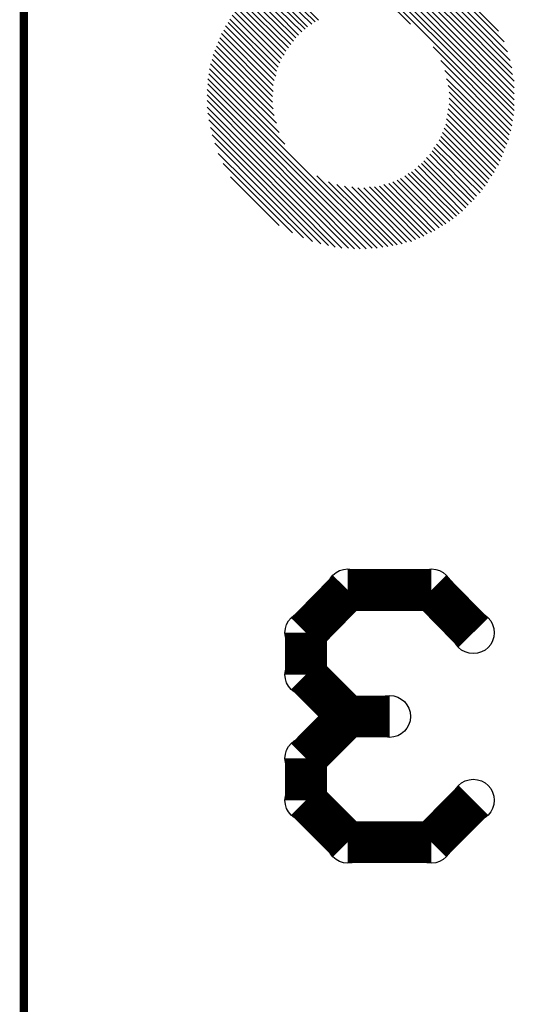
# Model space of a CAD drawing. Extents: x 0 to 23.8, y 0 to 22.7.
# Tile 3 of 14: x 2.8 to 4.3, y 12.2 to 15.2. Entities that reach past the tile are written whole.
import ezdxf

# ---------------------------------------------------------------- set-up
doc = ezdxf.new("R2010")
doc.units = 0
doc.layers.get('0').update_dxf_attribs({"linetype": 'CONTINUOUS'})
doc.layers.add('XIAOESP32C3_GBO', color=7, linetype='CONTINUOUS')
doc.layers.add('XIAOESP32C3_GBS', color=6, linetype='CONTINUOUS')

# ---------------------------------------------------------------- blocks, each defined once
blk = doc.blocks.new('ROUND_14')
blk.add_circle((0, 0), 0.0635)
blk = doc.blocks.new('ROUND_3')
blk.add_circle((0, 0), 0)

msp = doc.modelspace()

# ---------------------------------------------------------------- linework, layer by layer
at = {"layer": 'XIAOESP32C3_GBO'}
for points, const_width in [([(2.83718, 20.08886), (2.83718, 6.11886)], 0.0254), ([(3.69316, 13.29436), (3.82016, 13.4239)], 0.127), ([(3.82016, 13.4239), (4.07416, 13.4239)], 0.127), ([(4.07416, 13.4239), (4.20116, 13.29436)], 0.127), ([(3.69316, 13.16736), (3.69316, 13.29436)], 0.127), ([(3.82016, 13.04036), (3.69316, 13.16736)], 0.127), ([(3.69316, 12.91336), (3.82016, 13.04036)], 0.127), ([(3.82016, 13.04036), (3.94716, 13.04036)], 0.127), ([(3.69316, 12.78636), (3.69316, 12.91336)], 0.127), ([(3.82016, 12.65936), (3.69316, 12.78636)], 0.127), ([(4.20116, 12.78636), (4.07416, 12.65936)], 0.127), ([(4.07416, 12.65936), (3.82016, 12.65936)], 0.127)]:
    msp.add_lwpolyline(points, dxfattribs=dict(at, const_width=const_width))
for points in [[(3.7846, 15.36192), (4.01066, 15.1384)], [(4.32054, 14.8463), (3.79984, 15.36446)], [(3.81762, 15.367), (4.32308, 14.86154)], [(4.32562, 14.87678), (3.83286, 15.367)], [(3.85064, 15.36954), (4.32562, 14.89202)], [(4.32562, 14.9098), (3.86842, 15.36954)], [(3.8862, 15.367), (4.32562, 14.92758)], [(4.32562, 14.94536), (3.90652, 15.367)], [(3.9243, 15.36446), (4.32562, 14.96568)], [(4.32054, 14.986), (3.94716, 15.36192)], [(3.96748, 15.35684), (4.318, 15.00632)], [(4.31292, 15.02918), (3.99288, 15.35176)], [(4.01828, 15.3416), (4.3053, 15.05458)], [(4.29514, 15.08506), (4.04876, 15.33144)], [(4.08178, 15.31366), (4.27736, 15.11808)], [(3.58394, 15.28064), (3.7211, 15.14602)], [(3.73126, 15.1511), (3.5941, 15.28826)], [(3.69062, 15.12316), (3.55346, 15.25778)], [(3.56362, 15.2654), (3.69824, 15.13078)], [(3.71094, 15.1384), (3.57378, 15.27302)], [(3.65506, 15.0876), (3.5179, 15.22476)], [(3.52552, 15.23238), (3.66268, 15.09776)], [(3.6703, 15.10538), (3.53568, 15.24254)], [(3.5433, 15.25016), (3.68046, 15.11554)], [(3.4925, 15.19682), (3.6322, 15.05712)], [(3.63982, 15.06728), (3.50012, 15.20444)], [(3.50774, 15.2146), (3.64744, 15.07744)], [(3.61442, 15.02156), (3.46964, 15.16634)], [(3.47726, 15.1765), (3.6195, 15.03426)], [(3.62712, 15.04442), (3.48488, 15.18666)], [(3.44932, 15.13332), (3.60172, 14.98092)], [(3.60426, 14.99616), (3.45694, 15.14348)], [(3.46202, 15.15364), (3.60934, 15.00886)], [(3.43662, 15.11046), (3.5941, 14.95298)], [(3.59664, 14.96822), (3.44424, 15.12062)], [(3.59156, 14.90218), (3.42138, 15.07236)], [(3.42646, 15.08506), (3.59156, 14.91996)], [(3.5941, 14.9352), (3.43154, 15.09776)], [(3.59664, 14.86154), (3.41122, 15.04696)], [(3.4163, 15.05966), (3.5941, 14.88186)], [(4.07924, 15.06982), (4.318, 14.83106)], [(3.61188, 14.81074), (3.4036, 15.01902)], [(3.40868, 15.03172), (3.60426, 14.83868)], [(4.1021, 15.02918), (4.31546, 14.81582)], [(3.39852, 14.98854), (3.92684, 14.46276)], [(3.62966, 14.77518), (3.40106, 15.00378)], [(4.31038, 14.80312), (4.1148, 14.9987)], [(3.90906, 14.46022), (3.39598, 14.9733)], [(3.39598, 14.95806), (3.89382, 14.46022)], [(4.11988, 14.9733), (4.30784, 14.78788)], [(4.30276, 14.77518), (4.12496, 14.95298)], [(3.87604, 14.45768), (3.39344, 14.94028)], [(3.39344, 14.92504), (3.85826, 14.45768)], [(4.1275, 14.93266), (4.29768, 14.76248)], [(3.84048, 14.45768), (3.39344, 14.90726)], [(4.2926, 14.74978), (4.1275, 14.91488)], [(4.1275, 14.8971), (4.28752, 14.73708)], [(3.39344, 14.88694), (3.8227, 14.46022)], [(3.80238, 14.46022), (3.39598, 14.86916)], [(4.12242, 14.86662), (4.27736, 14.71168)], [(4.28244, 14.72438), (4.12496, 14.88186)], [(3.39852, 14.84884), (3.78206, 14.46276)], [(4.11734, 14.83614), (4.26466, 14.68882)], [(4.26974, 14.70152), (4.11988, 14.85138)], [(3.76174, 14.46784), (3.4036, 14.82598)], [(3.40868, 14.80312), (3.73888, 14.47292)], [(4.10718, 14.81074), (4.24942, 14.6685)], [(4.25704, 14.67866), (4.11226, 14.82344)], [(3.71348, 14.48054), (3.4163, 14.77772)], [(4.2291, 14.63802), (4.0894, 14.77518)], [(4.09702, 14.78788), (4.23672, 14.64818)], [(4.24434, 14.65834), (4.1021, 14.79804)], [(3.42646, 14.74724), (3.68554, 14.4907)], [(4.06908, 14.7447), (4.2037, 14.60754)], [(4.21132, 14.6177), (4.0767, 14.75486)], [(4.08178, 14.76502), (4.22148, 14.62786)], [(3.65252, 14.50594), (3.4417, 14.71676)], [(4.1783, 14.58214), (4.04368, 14.71676)], [(4.0513, 14.72438), (4.18592, 14.58976)], [(4.19608, 14.59992), (4.05892, 14.73454)], [(4.1402, 14.54912), (4.00304, 14.68628)], [(4.0132, 14.69136), (4.15036, 14.55674)], [(4.15798, 14.56436), (4.02336, 14.69898)], [(4.03352, 14.70914), (4.16814, 14.57198)], [(3.46456, 14.67612), (3.61188, 14.5288)], [(3.94208, 14.4653), (3.72618, 14.67866)], [(3.76174, 14.66088), (3.95732, 14.46784)], [(3.94462, 14.6558), (4.08432, 14.51356)], [(4.09702, 14.52118), (3.95732, 14.66088)], [(3.97002, 14.66596), (4.10718, 14.5288)], [(4.11734, 14.53388), (3.98018, 14.67104)], [(3.99288, 14.67866), (4.13004, 14.5415)], [(3.97002, 14.47038), (3.78714, 14.65326)], [(3.81, 14.64818), (3.98526, 14.47292)], [(3.99796, 14.478), (3.83286, 14.64564)], [(3.85064, 14.6431), (4.0132, 14.48054)], [(4.0259, 14.48562), (3.86842, 14.6431)], [(3.8862, 14.64564), (4.0386, 14.4907)], [(4.0513, 14.49578), (3.90144, 14.64564)], [(3.91668, 14.64818), (4.06146, 14.5034)], [(4.07416, 14.50848), (3.92938, 14.65326)]]:
    msp.add_lwpolyline(points, dxfattribs=at)
at = {"layer": 'XIAOESP32C3_GBS', "const_width": 0.0254}
msp.add_lwpolyline([(2.83718, 20.08886), (2.83718, 6.11886)], dxfattribs=at)

# ---------------------------------------------------------------- block references
at = {"layer": 'XIAOESP32C3_GBO'}
for name, p in [('ROUND_3', (3.73126, 15.1511)), ('ROUND_3', (3.7211, 15.14602)), ('ROUND_3', (3.45694, 15.14348)), ('ROUND_3', (3.71094, 15.1384)), ('ROUND_3', (4.01066, 15.1384)), ('ROUND_3', (3.44932, 15.13332)), ('ROUND_3', (3.69824, 15.13078)), ('ROUND_3', (3.69062, 15.12316)), ('ROUND_3', (3.44424, 15.12062)), ('ROUND_3', (4.27736, 15.11808)), ('ROUND_3', (3.68046, 15.11554)), ('ROUND_3', (3.43662, 15.11046)), ('ROUND_3', (3.6703, 15.10538)), ('ROUND_3', (3.43154, 15.09776)), ('ROUND_3', (3.66268, 15.09776)), ('ROUND_3', (3.65506, 15.0876)), ('ROUND_3', (3.42646, 15.08506)), ('ROUND_3', (4.29514, 15.08506)), ('ROUND_3', (3.64744, 15.07744)), ('ROUND_3', (3.42138, 15.07236)), ('ROUND_3', (4.07924, 15.06982)), ('ROUND_3', (3.63982, 15.06728)), ('ROUND_3', (3.4163, 15.05966)), ('ROUND_3', (3.6322, 15.05712)), ('ROUND_3', (4.3053, 15.05458)), ('ROUND_3', (3.41122, 15.04696)), ('ROUND_3', (3.62712, 15.04442)), ('ROUND_3', (3.6195, 15.03426)), ('ROUND_3', (3.40868, 15.03172)), ('ROUND_3', (4.31292, 15.02918)), ('ROUND_3', (4.1021, 15.02918)), ('ROUND_3', (3.61442, 15.02156)), ('ROUND_3', (3.4036, 15.01902)), ('ROUND_3', (3.60934, 15.00886)), ('ROUND_3', (4.318, 15.00632)), ('ROUND_3', (3.40106, 15.00378)), ('ROUND_3', (4.1148, 14.9987)), ('ROUND_3', (3.60426, 14.99616)), ('ROUND_3', (3.39852, 14.98854)), ('ROUND_3', (4.32054, 14.986)), ('ROUND_3', (3.60172, 14.98092)), ('ROUND_3', (3.39598, 14.9733)), ('ROUND_3', (4.11988, 14.9733)), ('ROUND_3', (3.59664, 14.96822)), ('ROUND_3', (4.32562, 14.96568)), ('ROUND_3', (3.39598, 14.95806)), ('ROUND_3', (3.5941, 14.95298)), ('ROUND_3', (4.12496, 14.95298)), ('ROUND_3', (4.32562, 14.94536)), ('ROUND_3', (3.39344, 14.94028)), ('ROUND_3', (3.5941, 14.9352)), ('ROUND_3', (4.1275, 14.93266)), ('ROUND_3', (4.32562, 14.92758)), ('ROUND_3', (3.39344, 14.92504)), ('ROUND_3', (3.59156, 14.91996)), ('ROUND_3', (4.1275, 14.91488)), ('ROUND_3', (4.32562, 14.9098)), ('ROUND_3', (3.39344, 14.90726)), ('ROUND_3', (3.59156, 14.90218)), ('ROUND_3', (4.1275, 14.8971)), ('ROUND_3', (4.32562, 14.89202)), ('ROUND_3', (3.39344, 14.88694)), ('ROUND_3', (3.5941, 14.88186)), ('ROUND_3', (4.12496, 14.88186)), ('ROUND_3', (4.32562, 14.87678)), ('ROUND_3', (3.39598, 14.86916)), ('ROUND_3', (4.12242, 14.86662)), ('ROUND_3', (3.59664, 14.86154)), ('ROUND_3', (4.32308, 14.86154)), ('ROUND_3', (4.11988, 14.85138)), ('ROUND_3', (3.39852, 14.84884)), ('ROUND_3', (4.32054, 14.8463)), ('ROUND_3', (3.60426, 14.83868)), ('ROUND_3', (4.11734, 14.83614)), ('ROUND_3', (4.318, 14.83106)), ('ROUND_3', (3.4036, 14.82598)), ('ROUND_3', (4.11226, 14.82344)), ('ROUND_3', (4.31546, 14.81582)), ('ROUND_3', (4.10718, 14.81074)), ('ROUND_3', (3.61188, 14.81074)), ('ROUND_3', (3.40868, 14.80312)), ('ROUND_3', (4.31038, 14.80312)), ('ROUND_3', (4.1021, 14.79804)), ('ROUND_3', (4.09702, 14.78788)), ('ROUND_3', (4.30784, 14.78788)), ('ROUND_3', (3.4163, 14.77772)), ('ROUND_3', (4.0894, 14.77518)), ('ROUND_3', (3.62966, 14.77518)), ('ROUND_3', (4.30276, 14.77518)), ('ROUND_3', (4.08178, 14.76502)), ('ROUND_3', (4.29768, 14.76248)), ('ROUND_3', (4.0767, 14.75486)), ('ROUND_3', (4.2926, 14.74978)), ('ROUND_3', (3.42646, 14.74724)), ('ROUND_3', (4.06908, 14.7447)), ('ROUND_3', (4.28752, 14.73708)), ('ROUND_3', (4.05892, 14.73454)), ('ROUND_3', (4.0513, 14.72438)), ('ROUND_3', (4.28244, 14.72438)), ('ROUND_3', (4.04368, 14.71676)), ('ROUND_3', (3.4417, 14.71676)), ('ROUND_3', (4.27736, 14.71168)), ('ROUND_3', (4.03352, 14.70914)), ('ROUND_3', (4.26974, 14.70152)), ('ROUND_3', (4.02336, 14.69898)), ('ROUND_3', (4.0132, 14.69136)), ('ROUND_3', (4.26466, 14.68882)), ('ROUND_3', (4.00304, 14.68628)), ('ROUND_3', (4.25704, 14.67866)), ('ROUND_3', (3.99288, 14.67866)), ('ROUND_3', (3.72618, 14.67866)), ('ROUND_3', (3.46456, 14.67612)), ('ROUND_3', (3.98018, 14.67104)), ('ROUND_3', (4.24942, 14.6685)), ('ROUND_3', (3.97002, 14.66596)), ('ROUND_3', (3.95732, 14.66088)), ('ROUND_3', (3.76174, 14.66088)), ('ROUND_3', (4.24434, 14.65834)), ('ROUND_3', (3.94462, 14.6558)), ('ROUND_3', (3.92938, 14.65326)), ('ROUND_3', (3.78714, 14.65326)), ('ROUND_3', (4.23672, 14.64818)), ('ROUND_3', (3.91668, 14.64818)), ('ROUND_3', (3.81, 14.64818)), ('ROUND_3', (3.90144, 14.64564)), ('ROUND_3', (3.8862, 14.64564)), ('ROUND_3', (3.83286, 14.64564)), ('ROUND_3', (3.86842, 14.6431)), ('ROUND_3', (3.85064, 14.6431)), ('ROUND_3', (4.2291, 14.63802)), ('ROUND_3', (4.22148, 14.62786)), ('ROUND_3', (4.21132, 14.6177)), ('ROUND_3', (4.2037, 14.60754)), ('ROUND_3', (4.19608, 14.59992)), ('ROUND_3', (4.18592, 14.58976)), ('ROUND_3', (4.1783, 14.58214)), ('ROUND_3', (4.16814, 14.57198)), ('ROUND_3', (4.15798, 14.56436)), ('ROUND_3', (4.15036, 14.55674)), ('ROUND_3', (4.1402, 14.54912)), ('ROUND_3', (4.13004, 14.5415)), ('ROUND_3', (4.11734, 14.53388)), ('ROUND_3', (4.10718, 14.5288)), ('ROUND_3', (3.61188, 14.5288)), ('ROUND_3', (4.09702, 14.52118)), ('ROUND_3', (4.08432, 14.51356)), ('ROUND_3', (4.07416, 14.50848)), ('ROUND_3', (3.65252, 14.50594)), ('ROUND_3', (4.06146, 14.5034)), ('ROUND_3', (4.0513, 14.49578)), ('ROUND_3', (4.0386, 14.4907)), ('ROUND_3', (3.68554, 14.4907)), ('ROUND_3', (4.0259, 14.48562)), ('ROUND_3', (4.0132, 14.48054)), ('ROUND_3', (3.71348, 14.48054)), ('ROUND_3', (3.99796, 14.478)), ('ROUND_3', (3.98526, 14.47292)), ('ROUND_3', (3.73888, 14.47292)), ('ROUND_3', (3.97002, 14.47038)), ('ROUND_3', (3.95732, 14.46784)), ('ROUND_3', (3.76174, 14.46784)), ('ROUND_3', (3.94208, 14.4653)), ('ROUND_3', (3.92684, 14.46276)), ('ROUND_3', (3.78206, 14.46276)), ('ROUND_3', (3.90906, 14.46022)), ('ROUND_3', (3.89382, 14.46022)), ('ROUND_3', (3.8227, 14.46022)), ('ROUND_3', (3.80238, 14.46022)), ('ROUND_3', (3.87604, 14.45768)), ('ROUND_3', (3.85826, 14.45768)), ('ROUND_3', (3.84048, 14.45768)), ('ROUND_14', (3.82016, 13.4239)), ('ROUND_14', (4.07416, 13.4239)), ('ROUND_14', (3.69316, 13.29436)), ('ROUND_14', (4.20116, 13.29436)), ('ROUND_14', (3.69316, 13.16736)), ('ROUND_14', (3.82016, 13.04036)), ('ROUND_14', (3.82016, 13.04036)), ('ROUND_14', (3.94716, 13.04036)), ('ROUND_14', (3.69316, 12.91336)), ('ROUND_14', (3.69316, 12.78636)), ('ROUND_14', (4.20116, 12.78636)), ('ROUND_14', (3.82016, 12.65936)), ('ROUND_14', (4.07416, 12.65936))]:
    msp.add_blockref(name, p, dxfattribs=at)

doc.saveas('drawing.dxf')
